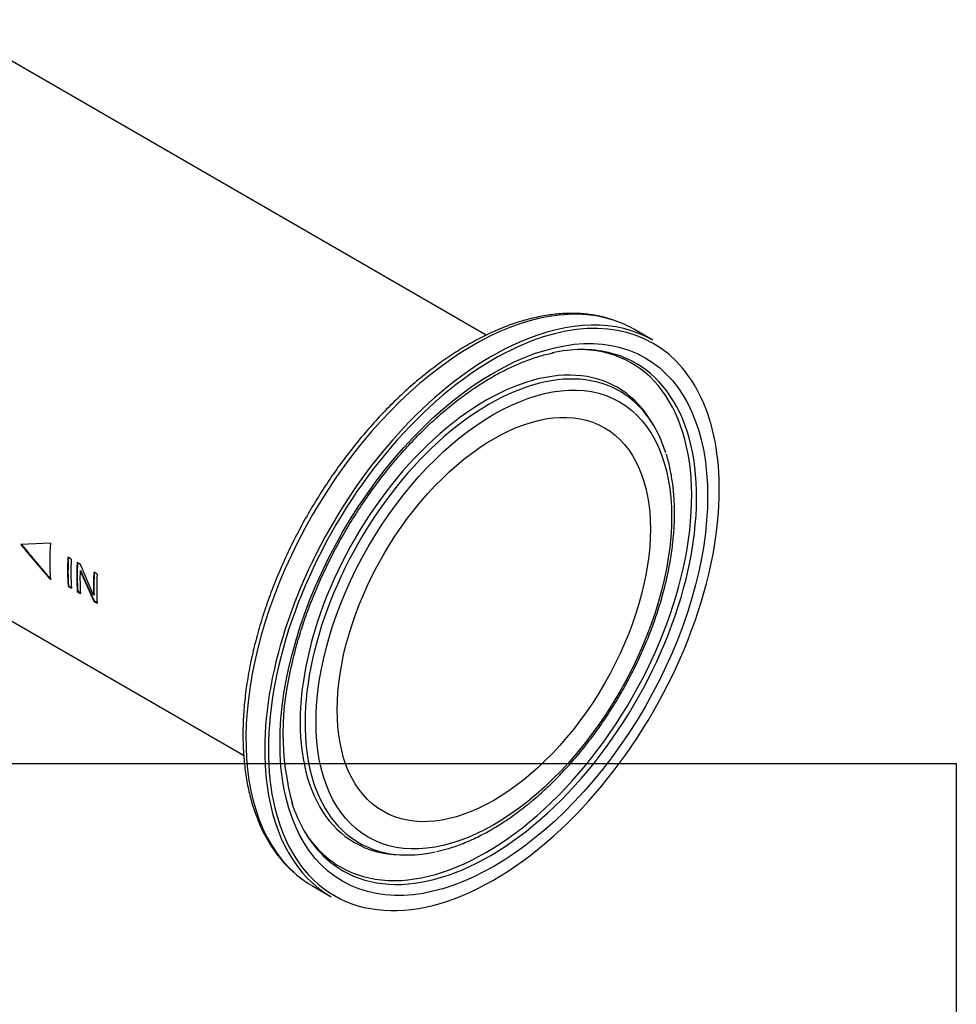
# Paper-space layout 'Invenitec-A4' of a CAD drawing. Header units: millimetres. Extents: x -49 to 254, y -43 to 249.
# Tile 12 of 13: x 210 to 247, y 87 to 125. Entities that reach past the tile are written whole.
import ezdxf

# ---------------------------------------------------------------- set-up
doc = ezdxf.new("R2010")
doc.units = ezdxf.units.MM
doc.layers.add('Default', color=7, linetype='Continuous')
doc.layers.add('FET-15T-15T', color=7, linetype='Continuous')
picture_1 = doc.add_image_def('image1.jpg', size_in_pixel=(1363, 928))

# ---------------------------------------------------------------- blocks, each defined once
blk = doc.blocks.new('SE5')
at = {"layer": 'FET-15T-15T', "color": 7, "linetype": 'Continuous'}
for p, q in [((277.229, 71.221), (255.764, 83.614)), ((230.908, 75.968), (267.703, 54.724)), ((283.77, 71.024), (283.032, 71.451)), ((283.778, 67.722), (283.694, 67.86)), ((260.113, 63.047), (258.949, 62.999)), ((260.934, 62.419), (260.803, 62.495)), ((261.299, 62.208), (261.164, 62.286)), ((261.297, 61.971), (261.279, 61.961)), ((261.279, 61.961), (261.815, 60.772)), ((261.297, 61.971), (261.833, 60.784)), ((261.811, 61.005), (261.299, 62.208)), ((261.947, 61.834), (261.82, 61.907)), ((260.824, 61.366), (260.806, 61.355)), ((260.806, 61.355), (260.937, 61.279)), ((260.824, 61.366), (260.936, 61.302)), ((261.185, 61.158), (261.167, 61.146)), ((261.167, 61.146), (261.294, 61.073)), ((261.185, 61.158), (261.292, 61.096)), ((261.828, 61.016), (261.811, 61.005)), ((261.833, 60.784), (261.815, 60.772)), ((261.815, 60.772), (261.95, 60.694)), ((261.833, 60.784), (261.949, 60.717)), ((273.847, 50.805), (274.009, 50.801)), ((270.407, 49.583), (271.145, 49.157))]:
    blk.add_line(p, q, dxfattribs=at)
for centre, radius, start, end in [((294.088, 91.491), 45.238, 219.0359, 221.329), ((294.095, 91.531), 45.249, 219.0741, 221.3647), ((279.866, 55.598), 10.62, 164.678, 195.2942)]:
    blk.add_arc(centre, radius, start, end, dxfattribs=at)
for centre, major_axis, start_param, end_param in [((276.719, 60.517), (-6.312, -10.934), 3.261057, 6.166432), ((277.458, 60.09), (-6.312, -10.934), 3.141593, 3.808378), ((277.529, 60.05), (-6.262, -10.847), 2.113688, 3.75758), ((276.719, 60.517), (-6.312, -10.934), 3.141593, 3.261057), ((277.458, 60.09), (-6.312, -10.934), 3.808378, 5.640582), ((277.529, 60.05), (-6.262, -10.847), 3.75758, 5.709175), ((277.221, 60.227), (-5.714, -9.896), 0, 3.435203), ((277.356, 60.149), (-5.754, -9.966), 0, 3.315462), ((277.356, 60.149), (-5.754, -9.966), 3.315462, 3.619287), ((277.221, 60.227), (-5.161, -8.94), 2.850344, 6.283185), ((277.356, 60.149), (-5.121, -8.87), 2.961316, 6.283185), ((277.356, 60.149), (-5.121, -8.87), 2.653133, 2.961316), ((277.221, 60.227), (-5.161, -8.94), -3.446442, -3.432842), ((266.822, 66.231), (-4.762, -8.249), -0.874113, -0.689529), ((267.521, 65.827), (-4.762, -8.249), -0.855739, -0.708757), ((267.521, 65.827), (-4.75, -8.227), -0.855739, -0.708757), ((267.652, 65.752), (-4.762, -8.249), -0.855739, -0.708757), ((267.883, 65.619), (-4.762, -8.249), -0.855739, -0.708757), ((267.883, 65.619), (-4.75, -8.227), -0.855739, -0.708757), ((277.529, 60.05), (-6.262, -10.847), 1.090377, 2.113688), ((268.009, 65.546), (-4.762, -8.249), -0.824131, -0.708757), ((268.539, 65.24), (-4.762, -8.249), -0.855739, -0.740365), ((268.539, 65.24), (-4.75, -8.227), -0.855739, -0.740365), ((268.665, 65.167), (-4.762, -8.249), -0.855739, -0.708757), ((277.458, 60.09), (-6.312, -10.934), 5.640582, 6.283185), ((277.529, 60.05), (-6.262, -10.847), 5.709175, 6.283185), ((277.356, 60.149), (-5.754, -9.966), 5.800846, 6.116776), ((277.221, 60.227), (-5.714, -9.896), 5.989575, 6.283185), ((277.529, 60.05), (-6.262, -10.847), 0, 1.090377), ((277.221, 60.227), (-5.161, -8.94), 0, 0.304057), ((277.356, 60.149), (-5.121, -8.87), 0, 0.178847), ((277.356, 60.149), (-5.754, -9.966), 6.116776, 6.283185), ((277.356, 60.149), (-5.121, -8.87), 0.178847, 0.48624), ((276.719, 60.517), (-6.312, -10.934), 6.166432, 6.283185)]:
    blk.add_ellipse(centre, major_axis=major_axis, ratio=0.57735, start_param=start_param, end_param=end_param, dxfattribs=at)
for major_axis in [(-5.938, -10.285), (-4.937, -8.551), (4.35, 7.534)]:
    blk.add_ellipse((277.529, 60.05), major_axis=major_axis, ratio=0.57735, dxfattribs=at)
for points, knots in [([(282.194, 71.819), (282.097, 71.852), (281.861, 71.934), (281.407, 72.024), (280.867, 72.079), (280.302, 72.079), (279.721, 72.024), (279.125, 71.913), (278.517, 71.747), (277.9, 71.527), (277.278, 71.255), (276.654, 70.93), (276.031, 70.556), (275.411, 70.134), (274.799, 69.667), (274.195, 69.156), (273.604, 68.605), (273.028, 68.015), (272.47, 67.39), (271.932, 66.733), (271.416, 66.047), (270.926, 65.335), (270.462, 64.6), (270.028, 63.847), (269.626, 63.077), (269.257, 62.295), (268.923, 61.506), (268.625, 60.71), (268.367, 59.92), (268.189, 59.279), (268.108, 58.944), (268.083, 58.841)], [0, 0, 0, 0, 0.018567, 0.053573, 0.088728, 0.124069, 0.159604, 0.195315, 0.231168, 0.267124, 0.303148, 0.339209, 0.375285, 0.411356, 0.447415, 0.483457, 0.519482, 0.555488, 0.591479, 0.627456, 0.663421, 0.699379, 0.735331, 0.771281, 0.807233, 0.843187, 0.879149, 0.91512, 0.951105, 0.987106, 1, 1, 1, 1]), ([(269.624, 58.404), (269.658, 58.547), (269.745, 58.901), (269.931, 59.55), (270.184, 60.301), (270.475, 61.057), (270.802, 61.808), (271.163, 62.551), (271.556, 63.281), (271.979, 63.996), (272.43, 64.69), (272.907, 65.361), (273.406, 66.004), (273.926, 66.617), (274.462, 67.196), (275.013, 67.738), (275.576, 68.24), (276.147, 68.701), (276.722, 69.117), (277.3, 69.486), (277.876, 69.807), (278.449, 70.079), (279.009, 70.297), (279.496, 70.449), (279.758, 70.503), (279.87, 70.525)], [0, 0, 0, 0, 0.023749, 0.069027, 0.114333, 0.159659, 0.205002, 0.250357, 0.29572, 0.341086, 0.386451, 0.431808, 0.477154, 0.522483, 0.567791, 0.613073, 0.658326, 0.703547, 0.748734, 0.793886, 0.839008, 0.884109, 0.929202, 0.974305, 1, 1, 1, 1]), ([(275.277, 50.936), (275.429, 50.97), (275.729, 51.04), (276.254, 51.222), (276.813, 51.463), (277.379, 51.758), (277.942, 52.103), (278.501, 52.495), (279.052, 52.932), (279.592, 53.411), (280.118, 53.929), (280.627, 54.484), (281.117, 55.072), (281.583, 55.689), (282.025, 56.332), (282.439, 56.998), (282.824, 57.682), (283.176, 58.381), (283.494, 59.09), (283.776, 59.806), (284.021, 60.524), (284.226, 61.241), (284.391, 61.952), (284.514, 62.654), (284.594, 63.342), (284.632, 64.013), (284.626, 64.662), (284.576, 65.289), (284.48, 65.878), (284.383, 66.309), (284.313, 66.506), (284.301, 66.542)], [0, 0, 0, 0, 0.027094, 0.06275, 0.09851, 0.134329, 0.170171, 0.206006, 0.241825, 0.27762, 0.313392, 0.349141, 0.384871, 0.420585, 0.456288, 0.491985, 0.527679, 0.563377, 0.59908, 0.634795, 0.670525, 0.706277, 0.742054, 0.777861, 0.813699, 0.849571, 0.885472, 0.921396, 0.957323, 0.993218, 1, 1, 1, 1]), ([(268.083, 58.841), (268.048, 58.689), (267.964, 58.315), (267.841, 57.643), (267.741, 56.882), (267.683, 56.132), (267.668, 55.404), (267.697, 54.698), (267.77, 54.02), (267.886, 53.371), (268.046, 52.756), (268.249, 52.178), (268.493, 51.641), (268.779, 51.144), (269.101, 50.7), (269.409, 50.349), (269.599, 50.185), (269.676, 50.119)], [0, 0, 0, 0, 0.037622, 0.108983, 0.180396, 0.251857, 0.323363, 0.394907, 0.466474, 0.538026, 0.609517, 0.680886, 0.752055, 0.82294, 0.893465, 0.963585, 1, 1, 1, 1])]:
    blk.add_open_spline(points, degree=3, knots=knots, dxfattribs=at)
blk = doc.blocks.new('Block1')
image = blk.add_image(picture_1, insert=(217.943, -29.221), size_in_units=(77.518, 52.778))
image.dxf.flags = 7

psp = doc.layouts.new('Invenitec-A4')

# ---------------------------------------------------------------- block references
at = {"layer": 'Default'}
psp.add_blockref('SE5', (-49.1679, 41.755), dxfattribs=at)
at = {"layer": 'Default', "color": 7}
psp.add_blockref('Block1', (-48.9348, 72.5984), dxfattribs=at)

doc.saveas('drawing.dxf')
